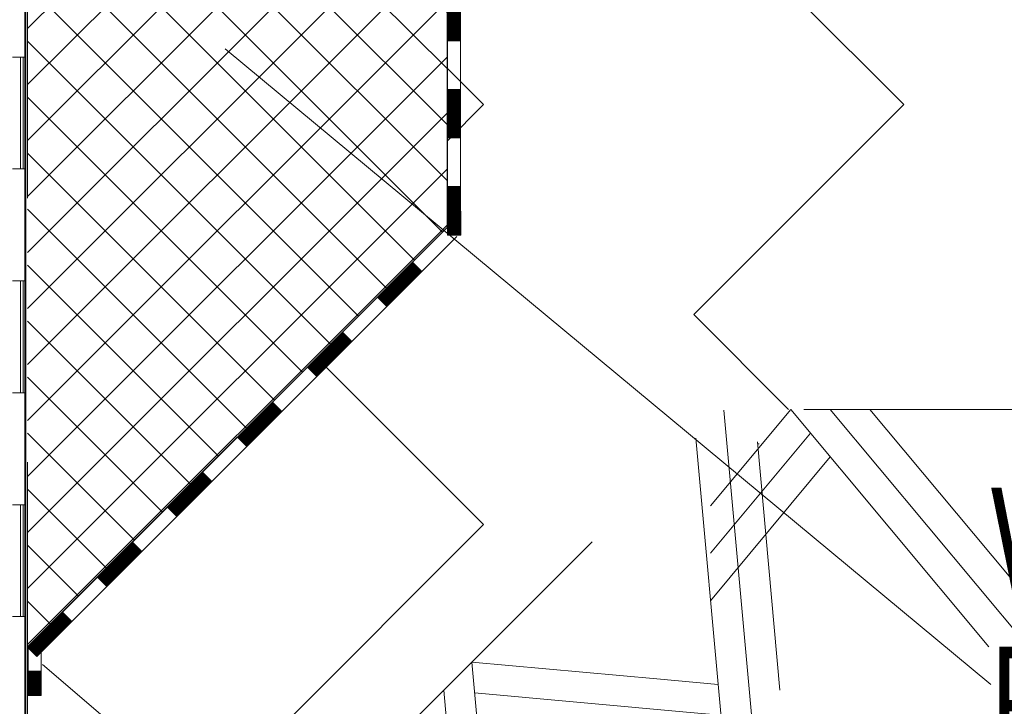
# Model space of a CAD drawing. Header units: metres. Extents: x 1306 to 1412, y -79 to 41.
# Tile 17 of 256: x 1389.316 to 1389.689, y -73.652 to -73.392. Entities that reach past the tile are written whole.
import ezdxf

# ---------------------------------------------------------------- set-up
doc = ezdxf.new("R2010")
doc.units = ezdxf.units.M
doc.header["$PDMODE"] = 65
for name, pattern in [('AUSGEZOGEN', [0]), ('PUNKT2_S9', [0.0015, 0, -0.0015]), ('STRICHLINIE2_S3', [0.055, 0.04, -0.015])]:
    doc.linetypes.add(name, pattern=pattern)
for name, color, linetype, lineweight in [('XR$9$Legende', 4, 'AUSGEZOGEN', 13), ('XR$9$Maßlinie 1_50', 7, 'AUSGEZOGEN', 25), ('XR$9$Muster', 4, 'AUSGEZOGEN', 13), ('XR$9$Möblierung', 4, 'AUSGEZOGEN', 13), ('XR$9$Schraffur', 4, 'AUSGEZOGEN', 13), ('XR$9$Text 1_100', 3, 'AUSGEZOGEN', 18), ('XR$9$Text 1_50', 3, 'AUSGEZOGEN', 18), ('XR$9$Wand', 1, 'AUSGEZOGEN', 50), ('XR$9$Wand Mauerwerk tr', 42, 'AUSGEZOGEN', 18)]:
    doc.layers.add(name, color=color, linetype=linetype, lineweight=lineweight)
doc.styles.add('ARIAL', font='arial.ttf')
doc.dimstyles.new('DIMSTYLE_32', dxfattribs={"dimtxt": 0.04, "dimasz": 0.03, "dimexe": 0, "dimexo": 1e-06, "dimgap": 0.02, "dimtad": 2, "dimdec": 1, "dimlfac": 100, "dimrnd": 0.5, "dimzin": 4, "dimdsep": 46, "dimtxsty": 'ARIAL', "dimblk1": 'ALL_ML_KREIS', "dimblk2": 'ALL_ML_KREIS', "dimsah": 1, "dimcen": 0, "dimse1": 1, "dimse2": 1, "dimclrd": 7, "dimclre": 7, "dimclrt": 7, "dimadec": 0, "dimazin": 0, "dimtfac": 1, "dimtdec": 0, "dimtix": 1, "dimtmove": 2, "dimatfit": 3, "dimfxl": 0, "dimtzin": 0, "dimlwd": 0, "dimlwe": 25, "dimarcsym": 0})

# ---------------------------------------------------------------- blocks, each defined once
blk = doc.blocks.new('MUSTERELEMENT_26')
at = {"layer": 'XR$9$Wand', "color": 52, "linetype": 'AUSGEZOGEN', "lineweight": 13, "transparency": 33554687}
for p, q in [((1389.59305, -73.6565), (1389.58244, -73.53982)), ((1389.58244, -73.6671), (1389.57184, -73.55043)), ((1389.60366, -73.64589), (1389.59511, -73.5519)), ((1389.59517, -73.55255), (1389.59582, -73.55261)), ((1389.49759, -73.75196), (1389.48698, -73.63528)), ((1389.48698, -73.63528), (1389.55699, -73.64165)), ((1389.55699, -73.64165), (1389.58032, -73.64377)), ((1389.48698, -73.76256), (1389.47638, -73.64589)), ((1389.48804, -73.64695), (1389.56972, -73.65437)), ((1389.56972, -73.65437), (1389.58138, -73.65543)), ((1389.47638, -73.77317), (1389.46577, -73.6565)), ((1389.48911, -73.65862), (1389.58244, -73.6671)), ((1389.45092, -73.74771), (1389.47426, -73.74983))]:
    blk.add_line(p, q, dxfattribs=at)
blk.add_lwpolyline([(1389.46365, -73.76044), (1389.46365, -73.76044), (1389.47532, -73.7615)], dxfattribs=at)
blk = doc.blocks.new('MUSTERELEMENT_34')
at = {"layer": 'XR$9$Muster', "color": 4, "linetype": 'AUSGEZOGEN', "lineweight": 13, "transparency": 33554687}
for p, q in [((1389.31805, -73.32127), (1389.31805, -73.40607)), ((1389.31805, -73.40607), (1389.31305, -73.40607)), ((1389.31805, -73.40607), (1389.31305, -73.40607)), ((1389.31605, -73.40607), (1389.31605, -73.44846)), ((1389.31705, -73.40607), (1389.31705, -73.44846)), ((1389.31805, -73.40607), (1389.31805, -73.49086)), ((1389.31805, -73.44846), (1389.31305, -73.44846)), ((1389.31805, -73.49086), (1389.31305, -73.49086)), ((1389.31805, -73.49086), (1389.31305, -73.49086)), ((1389.31605, -73.49086), (1389.31605, -73.53326)), ((1389.31705, -73.49086), (1389.31705, -73.53326)), ((1389.31805, -73.49086), (1389.31805, -73.57565)), ((1389.31805, -73.53326), (1389.31305, -73.53326)), ((1389.31805, -73.57565), (1389.31305, -73.57565)), ((1389.31805, -73.57565), (1389.31305, -73.57565)), ((1389.31605, -73.57565), (1389.31605, -73.61805)), ((1389.31705, -73.57565), (1389.31705, -73.61805)), ((1389.31805, -73.57565), (1389.31805, -73.66044)), ((1389.31805, -73.61805), (1389.31305, -73.61805))]:
    blk.add_line(p, q, dxfattribs=at)
blk = doc.blocks.new('MUSTERELEMENT_35')
at = {"layer": 'XR$9$Wand', "color": 52, "linetype": 'AUSGEZOGEN', "lineweight": 13, "transparency": 33554687}
for p, q in [((1389.60774, -73.53953), (1389.57731, -73.57604)), ((1389.68274, -73.62953), (1389.60774, -73.53953)), ((1389.69774, -73.62953), (1389.62274, -73.53953)), ((1389.71274, -73.62953), (1389.63774, -73.53953)), ((1389.61524, -73.54853), (1389.57731, -73.59404)), ((1389.62274, -73.55753), (1389.57731, -73.61204))]:
    blk.add_line(p, q, dxfattribs=at)
blk = doc.blocks.new('MUSTERELEMENT_36')
at = {"layer": 'XR$9$Möblierung', "color": 4, "linetype": 'AUSGEZOGEN', "lineweight": 13, "transparency": 33554687}
for p, q in [((1389.4645, -73.48377), (1389.45125, -73.49703)), ((1389.4645, -73.48377), (1389.45125, -73.49703)), ((1389.4645, -73.48377), (1389.45125, -73.49703)), ((1389.4645, -73.48377), (1389.45125, -73.49703)), ((1389.4645, -73.48377), (1389.45125, -73.49703)), ((1389.46371, -73.48457), (1389.46724, -73.4881)), ((1389.46397, -73.4843), (1389.46751, -73.48784)), ((1389.46424, -73.48404), (1389.46777, -73.48757)), ((1389.4645, -73.48377), (1389.46804, -73.48731)), ((1389.46804, -73.48731), (1389.45479, -73.50056)), ((1389.46, -73.48828), (1389.46353, -73.49181)), ((1389.46026, -73.48801), (1389.4638, -73.49155)), ((1389.46053, -73.48775), (1389.46406, -73.49128)), ((1389.46079, -73.48748), (1389.46433, -73.49102)), ((1389.46106, -73.48722), (1389.46459, -73.49075)), ((1389.46132, -73.48695), (1389.46486, -73.49049)), ((1389.46159, -73.48669), (1389.46512, -73.49022)), ((1389.46185, -73.48642), (1389.46539, -73.48996)), ((1389.46212, -73.48616), (1389.46565, -73.48969)), ((1389.46238, -73.48589), (1389.46592, -73.48943)), ((1389.46265, -73.48563), (1389.46618, -73.48916)), ((1389.46291, -73.48536), (1389.46645, -73.4889)), ((1389.46318, -73.4851), (1389.46671, -73.48863)), ((1389.46344, -73.48483), (1389.46698, -73.48837)), ((1389.45629, -73.49199), (1389.45982, -73.49552)), ((1389.45655, -73.49172), (1389.46009, -73.49526)), ((1389.45682, -73.49146), (1389.46035, -73.49499)), ((1389.45708, -73.49119), (1389.46062, -73.49473)), ((1389.45735, -73.49093), (1389.46088, -73.49446)), ((1389.45761, -73.49066), (1389.46115, -73.4942)), ((1389.45788, -73.4904), (1389.46141, -73.49393)), ((1389.45814, -73.49013), (1389.46168, -73.49367)), ((1389.45841, -73.48987), (1389.46194, -73.4934)), ((1389.45867, -73.4896), (1389.46221, -73.49314)), ((1389.45894, -73.48934), (1389.46247, -73.49287)), ((1389.4592, -73.48907), (1389.46274, -73.49261)), ((1389.45947, -73.48881), (1389.463, -73.49234)), ((1389.45973, -73.48854), (1389.46327, -73.49208)), ((1389.45258, -73.4957), (1389.45611, -73.49923)), ((1389.45284, -73.49543), (1389.45638, -73.49897)), ((1389.45311, -73.49517), (1389.45664, -73.4987)), ((1389.45337, -73.4949), (1389.45691, -73.49844)), ((1389.45364, -73.49464), (1389.45717, -73.49817)), ((1389.4539, -73.49437), (1389.45744, -73.49791)), ((1389.45417, -73.49411), (1389.4577, -73.49764)), ((1389.45443, -73.49384), (1389.45797, -73.49738)), ((1389.4547, -73.49358), (1389.45823, -73.49711)), ((1389.45496, -73.49331), (1389.4585, -73.49685)), ((1389.45523, -73.49305), (1389.45876, -73.49658)), ((1389.45549, -73.49278), (1389.45903, -73.49632)), ((1389.45576, -73.49252), (1389.45929, -73.49605)), ((1389.45602, -73.49225), (1389.45956, -73.49579)), ((1389.45125, -73.49703), (1389.45479, -73.50056)), ((1389.45152, -73.49676), (1389.45505, -73.5003)), ((1389.45178, -73.4965), (1389.45532, -73.50003)), ((1389.45205, -73.49623), (1389.45558, -73.49977)), ((1389.45231, -73.49596), (1389.45585, -73.4995)), ((1389.45479, -73.50056), (1389.44154, -73.51382)), ((1389.438, -73.51028), (1389.42475, -73.52354)), ((1389.438, -73.51028), (1389.42475, -73.52354)), ((1389.438, -73.51028), (1389.42475, -73.52354)), ((1389.438, -73.51028), (1389.42475, -73.52354)), ((1389.438, -73.51028), (1389.42475, -73.52354)), ((1389.43774, -73.51055), (1389.44127, -73.51408)), ((1389.438, -73.51028), (1389.44154, -73.51382)), ((1389.44154, -73.51382), (1389.42829, -73.52707)), ((1389.43403, -73.51426), (1389.43756, -73.51779)), ((1389.43429, -73.51399), (1389.43783, -73.51753)), ((1389.43456, -73.51373), (1389.43809, -73.51726)), ((1389.43482, -73.51346), (1389.43836, -73.517)), ((1389.43509, -73.5132), (1389.43862, -73.51673)), ((1389.43535, -73.51293), (1389.43889, -73.51647)), ((1389.43562, -73.51267), (1389.43915, -73.5162)), ((1389.43588, -73.5124), (1389.43942, -73.51594)), ((1389.43615, -73.51214), (1389.43968, -73.51567)), ((1389.43641, -73.51187), (1389.43995, -73.51541)), ((1389.43668, -73.51161), (1389.44021, -73.51514)), ((1389.43694, -73.51134), (1389.44048, -73.51488)), ((1389.43721, -73.51108), (1389.44074, -73.51461)), ((1389.43747, -73.51081), (1389.44101, -73.51435)), ((1389.43031, -73.51797), (1389.43385, -73.5215)), ((1389.43058, -73.5177), (1389.43412, -73.52124)), ((1389.43084, -73.51744), (1389.43438, -73.52097)), ((1389.43111, -73.51717), (1389.43465, -73.52071)), ((1389.43137, -73.51691), (1389.43491, -73.52044)), ((1389.43164, -73.51664), (1389.43518, -73.52018)), ((1389.4319, -73.51638), (1389.43544, -73.51991)), ((1389.43217, -73.51611), (1389.43571, -73.51965)), ((1389.43243, -73.51585), (1389.43597, -73.51938)), ((1389.4327, -73.51558), (1389.43624, -73.51912)), ((1389.43297, -73.51532), (1389.4365, -73.51885)), ((1389.43323, -73.51505), (1389.43677, -73.51859)), ((1389.4335, -73.51479), (1389.43703, -73.51832)), ((1389.43376, -73.51452), (1389.4373, -73.51806)), ((1389.4266, -73.52168), (1389.43014, -73.52521)), ((1389.42687, -73.52141), (1389.43041, -73.52495)), ((1389.42713, -73.52115), (1389.43067, -73.52468)), ((1389.4274, -73.52088), (1389.43094, -73.52442)), ((1389.42766, -73.52062), (1389.4312, -73.52415)), ((1389.42793, -73.52035), (1389.43147, -73.52389)), ((1389.42819, -73.52009), (1389.43173, -73.52362)), ((1389.42846, -73.51982), (1389.432, -73.52336)), ((1389.42872, -73.51956), (1389.43226, -73.52309)), ((1389.42899, -73.51929), (1389.43253, -73.52283)), ((1389.42925, -73.51903), (1389.43279, -73.52256)), ((1389.42952, -73.51876), (1389.43306, -73.5223)), ((1389.42978, -73.5185), (1389.43332, -73.52203)), ((1389.43005, -73.51823), (1389.43359, -73.52177)), ((1389.42475, -73.52354), (1389.42829, -73.52707)), ((1389.42501, -73.52327), (1389.42855, -73.5268)), ((1389.42528, -73.523), (1389.42882, -73.52654)), ((1389.42554, -73.52274), (1389.42908, -73.52627)), ((1389.42581, -73.52247), (1389.42935, -73.52601)), ((1389.42607, -73.52221), (1389.42961, -73.52574)), ((1389.42634, -73.52194), (1389.42988, -73.52548)), ((1389.42829, -73.52707), (1389.41503, -73.54033)), ((1389.4115, -73.53679), (1389.39825, -73.55004)), ((1389.4115, -73.53679), (1389.39825, -73.55004)), ((1389.4115, -73.53679), (1389.39825, -73.55004)), ((1389.4115, -73.53679), (1389.39825, -73.55004)), ((1389.4115, -73.53679), (1389.39825, -73.55004)), ((1389.41503, -73.54033), (1389.40178, -73.55358)), ((1389.40779, -73.5405), (1389.41132, -73.54404)), ((1389.40805, -73.54024), (1389.41159, -73.54377)), ((1389.40832, -73.53997), (1389.41185, -73.54351)), ((1389.40858, -73.53971), (1389.41212, -73.54324)), ((1389.40885, -73.53944), (1389.41238, -73.54298)), ((1389.40911, -73.53918), (1389.41265, -73.54271)), ((1389.40938, -73.53891), (1389.41291, -73.54245)), ((1389.40964, -73.53865), (1389.41318, -73.54218)), ((1389.40991, -73.53838), (1389.41344, -73.54192)), ((1389.41017, -73.53812), (1389.41371, -73.54165)), ((1389.41044, -73.53785), (1389.41397, -73.54139)), ((1389.4107, -73.53759), (1389.41424, -73.54112)), ((1389.41097, -73.53732), (1389.4145, -73.54086)), ((1389.41123, -73.53705), (1389.41477, -73.54059)), ((1389.4115, -73.53679), (1389.41503, -73.54033)), ((1389.40408, -73.54421), (1389.40761, -73.54775)), ((1389.40434, -73.54395), (1389.40788, -73.54748)), ((1389.40461, -73.54368), (1389.40814, -73.54722)), ((1389.40487, -73.54342), (1389.40841, -73.54695)), ((1389.40514, -73.54315), (1389.40867, -73.54669)), ((1389.4054, -73.54289), (1389.40894, -73.54642)), ((1389.40567, -73.54262), (1389.4092, -73.54616)), ((1389.40593, -73.54236), (1389.40947, -73.54589)), ((1389.4062, -73.54209), (1389.40973, -73.54563)), ((1389.40646, -73.54183), (1389.41, -73.54536)), ((1389.40673, -73.54156), (1389.41026, -73.5451)), ((1389.40699, -73.5413), (1389.41053, -73.54483)), ((1389.40726, -73.54103), (1389.41079, -73.54457)), ((1389.40752, -73.54077), (1389.41106, -73.5443)), ((1389.40037, -73.54792), (1389.4039, -73.55146)), ((1389.40063, -73.54766), (1389.40417, -73.55119)), ((1389.4009, -73.54739), (1389.40443, -73.55093)), ((1389.40116, -73.54713), (1389.4047, -73.55066)), ((1389.40143, -73.54686), (1389.40496, -73.5504)), ((1389.40169, -73.5466), (1389.40523, -73.55013)), ((1389.40196, -73.54633), (1389.40549, -73.54987)), ((1389.40222, -73.54607), (1389.40576, -73.5496)), ((1389.40249, -73.5458), (1389.40602, -73.54934)), ((1389.40275, -73.54554), (1389.40629, -73.54907)), ((1389.40302, -73.54527), (1389.40655, -73.54881)), ((1389.40328, -73.54501), (1389.40682, -73.54854)), ((1389.40355, -73.54474), (1389.40708, -73.54828)), ((1389.40381, -73.54448), (1389.40735, -73.54801)), ((1389.39825, -73.55004), (1389.40178, -73.55358)), ((1389.39851, -73.54978), (1389.40205, -73.55331)), ((1389.39878, -73.54951), (1389.40231, -73.55305)), ((1389.39904, -73.54925), (1389.40258, -73.55278)), ((1389.39931, -73.54898), (1389.40284, -73.55252)), ((1389.39957, -73.54872), (1389.40311, -73.55225)), ((1389.39984, -73.54845), (1389.40337, -73.55199)), ((1389.4001, -73.54819), (1389.40364, -73.55172)), ((1389.40178, -73.55358), (1389.38853, -73.56683)), ((1389.38499, -73.5633), (1389.37174, -73.57655)), ((1389.38499, -73.5633), (1389.37174, -73.57655)), ((1389.38499, -73.5633), (1389.37174, -73.57655)), ((1389.38499, -73.5633), (1389.37174, -73.57655)), ((1389.38499, -73.5633), (1389.37174, -73.57655)), ((1389.38181, -73.56648), (1389.38535, -73.57002)), ((1389.38208, -73.56622), (1389.38562, -73.56975)), ((1389.38234, -73.56595), (1389.38588, -73.56949)), ((1389.38261, -73.56569), (1389.38615, -73.56922)), ((1389.38287, -73.56542), (1389.38641, -73.56896)), ((1389.38314, -73.56516), (1389.38668, -73.56869)), ((1389.3834, -73.56489), (1389.38694, -73.56843)), ((1389.38367, -73.56463), (1389.38721, -73.56816)), ((1389.38393, -73.56436), (1389.38747, -73.5679)), ((1389.3842, -73.56409), (1389.38774, -73.56763)), ((1389.38446, -73.56383), (1389.388, -73.56736)), ((1389.38473, -73.56356), (1389.38827, -73.5671)), ((1389.38499, -73.5633), (1389.38853, -73.56683)), ((1389.38853, -73.56683), (1389.37528, -73.58009)), ((1389.3781, -73.57019), (1389.38164, -73.57373)), ((1389.37837, -73.56993), (1389.38191, -73.57346)), ((1389.37863, -73.56966), (1389.38217, -73.5732)), ((1389.3789, -73.5694), (1389.38244, -73.57293)), ((1389.37916, -73.56913), (1389.3827, -73.57267)), ((1389.37943, -73.56887), (1389.38297, -73.5724)), ((1389.37969, -73.5686), (1389.38323, -73.57214)), ((1389.37996, -73.56834), (1389.3835, -73.57187)), ((1389.38022, -73.56807), (1389.38376, -73.57161)), ((1389.38049, -73.56781), (1389.38403, -73.57134)), ((1389.38075, -73.56754), (1389.38429, -73.57108)), ((1389.38102, -73.56728), (1389.38456, -73.57081)), ((1389.38128, -73.56701), (1389.38482, -73.57055)), ((1389.38155, -73.56675), (1389.38509, -73.57028)), ((1389.37439, -73.5739), (1389.37793, -73.57744)), ((1389.37466, -73.57364), (1389.37819, -73.57717)), ((1389.37492, -73.57337), (1389.37846, -73.57691)), ((1389.37519, -73.57311), (1389.37872, -73.57664)), ((1389.37545, -73.57284), (1389.37899, -73.57638)), ((1389.37572, -73.57258), (1389.37925, -73.57611)), ((1389.37598, -73.57231), (1389.37952, -73.57585)), ((1389.37625, -73.57205), (1389.37978, -73.57558)), ((1389.37651, -73.57178), (1389.38005, -73.57532)), ((1389.37678, -73.57152), (1389.38032, -73.57505)), ((1389.37704, -73.57125), (1389.38058, -73.57479)), ((1389.37731, -73.57099), (1389.38085, -73.57452)), ((1389.37757, -73.57072), (1389.38111, -73.57426)), ((1389.37784, -73.57046), (1389.38138, -73.57399)), ((1389.37174, -73.57655), (1389.37528, -73.58009)), ((1389.37201, -73.57629), (1389.37554, -73.57982)), ((1389.37227, -73.57602), (1389.37581, -73.57956)), ((1389.37254, -73.57576), (1389.37607, -73.57929)), ((1389.3728, -73.57549), (1389.37634, -73.57903)), ((1389.37307, -73.57523), (1389.3766, -73.57876)), ((1389.37333, -73.57496), (1389.37687, -73.5785)), ((1389.3736, -73.5747), (1389.37713, -73.57823)), ((1389.37386, -73.57443), (1389.3774, -73.57797)), ((1389.37413, -73.57417), (1389.37766, -73.5777)), ((1389.37528, -73.58009), (1389.36203, -73.59334)), ((1389.35849, -73.58981), (1389.34524, -73.60306)), ((1389.35849, -73.58981), (1389.34524, -73.60306)), ((1389.35849, -73.58981), (1389.34524, -73.60306)), ((1389.35849, -73.58981), (1389.34524, -73.60306)), ((1389.35849, -73.58981), (1389.34524, -73.60306)), ((1389.35584, -73.59246), (1389.35938, -73.596)), ((1389.35611, -73.5922), (1389.35964, -73.59573)), ((1389.35637, -73.59193), (1389.35991, -73.59547)), ((1389.35664, -73.59167), (1389.36017, -73.5952)), ((1389.3569, -73.5914), (1389.36044, -73.59494)), ((1389.35717, -73.59113), (1389.3607, -73.59467)), ((1389.35743, -73.59087), (1389.36097, -73.5944)), ((1389.3577, -73.5906), (1389.36123, -73.59414)), ((1389.35796, -73.59034), (1389.3615, -73.59387)), ((1389.35823, -73.59007), (1389.36176, -73.59361)), ((1389.35849, -73.58981), (1389.36203, -73.59334)), ((1389.36203, -73.59334), (1389.34878, -73.6066)), ((1389.35187, -73.59644), (1389.3554, -73.59997)), ((1389.35213, -73.59617), (1389.35567, -73.59971)), ((1389.3524, -73.59591), (1389.35593, -73.59944)), ((1389.35266, -73.59564), (1389.3562, -73.59918)), ((1389.35293, -73.59538), (1389.35646, -73.59891)), ((1389.35319, -73.59511), (1389.35673, -73.59865)), ((1389.35346, -73.59485), (1389.35699, -73.59838)), ((1389.35372, -73.59458), (1389.35726, -73.59812)), ((1389.35399, -73.59432), (1389.35752, -73.59785)), ((1389.35425, -73.59405), (1389.35779, -73.59759)), ((1389.35452, -73.59379), (1389.35805, -73.59732)), ((1389.35478, -73.59352), (1389.35832, -73.59706)), ((1389.35505, -73.59326), (1389.35858, -73.59679)), ((1389.35531, -73.59299), (1389.35885, -73.59653)), ((1389.35558, -73.59273), (1389.35911, -73.59626)), ((1389.34816, -73.60015), (1389.35169, -73.60368)), ((1389.34842, -73.59988), (1389.35196, -73.60342)), ((1389.34869, -73.59962), (1389.35222, -73.60315)), ((1389.34895, -73.59935), (1389.35249, -73.60289)), ((1389.34922, -73.59909), (1389.35275, -73.60262)), ((1389.34948, -73.59882), (1389.35302, -73.60236)), ((1389.34975, -73.59856), (1389.35328, -73.60209)), ((1389.35001, -73.59829), (1389.35355, -73.60183)), ((1389.35028, -73.59803), (1389.35381, -73.60156)), ((1389.35054, -73.59776), (1389.35408, -73.6013)), ((1389.35081, -73.5975), (1389.35434, -73.60103)), ((1389.35107, -73.59723), (1389.35461, -73.60077)), ((1389.35134, -73.59697), (1389.35487, -73.6005)), ((1389.3516, -73.5967), (1389.35514, -73.60024)), ((1389.34524, -73.60306), (1389.34878, -73.6066)), ((1389.34551, -73.6028), (1389.34904, -73.60633)), ((1389.34577, -73.60253), (1389.34931, -73.60607)), ((1389.34604, -73.60227), (1389.34957, -73.6058)), ((1389.3463, -73.602), (1389.34984, -73.60554)), ((1389.34657, -73.60174), (1389.3501, -73.60527)), ((1389.34683, -73.60147), (1389.35037, -73.60501)), ((1389.3471, -73.60121), (1389.35063, -73.60474)), ((1389.34736, -73.60094), (1389.3509, -73.60448)), ((1389.34763, -73.60068), (1389.35116, -73.60421)), ((1389.34789, -73.60041), (1389.35143, -73.60395)), ((1389.34878, -73.6066), (1389.33553, -73.61985)), ((1389.33199, -73.61632), (1389.31874, -73.62957)), ((1389.33199, -73.61632), (1389.31874, -73.62957)), ((1389.33199, -73.61632), (1389.31874, -73.62957)), ((1389.33199, -73.61632), (1389.31874, -73.62957)), ((1389.33199, -73.61632), (1389.31874, -73.62957)), ((1389.3296, -73.61871), (1389.33314, -73.62224)), ((1389.32987, -73.61844), (1389.33341, -73.62198)), ((1389.33013, -73.61817), (1389.33367, -73.62171)), ((1389.3304, -73.61791), (1389.33394, -73.62144)), ((1389.33066, -73.61764), (1389.3342, -73.62118)), ((1389.33093, -73.61738), (1389.33447, -73.62091)), ((1389.33119, -73.61711), (1389.33473, -73.62065)), ((1389.33146, -73.61685), (1389.335, -73.62038)), ((1389.33172, -73.61658), (1389.33526, -73.62012)), ((1389.33199, -73.61632), (1389.33553, -73.61985)), ((1389.33553, -73.61985), (1389.32227, -73.63311)), ((1389.32589, -73.62242), (1389.32943, -73.62595)), ((1389.32616, -73.62215), (1389.32969, -73.62569)), ((1389.32642, -73.62189), (1389.32996, -73.62542)), ((1389.32669, -73.62162), (1389.33022, -73.62516)), ((1389.32695, -73.62136), (1389.33049, -73.62489)), ((1389.32722, -73.62109), (1389.33075, -73.62463)), ((1389.32748, -73.62083), (1389.33102, -73.62436)), ((1389.32775, -73.62056), (1389.33128, -73.6241)), ((1389.32801, -73.6203), (1389.33155, -73.62383)), ((1389.32828, -73.62003), (1389.33181, -73.62357)), ((1389.32854, -73.61977), (1389.33208, -73.6233)), ((1389.32881, -73.6195), (1389.33234, -73.62304)), ((1389.32907, -73.61924), (1389.33261, -73.62277)), ((1389.32934, -73.61897), (1389.33287, -73.62251)), ((1389.32218, -73.62613), (1389.32572, -73.62966)), ((1389.32245, -73.62586), (1389.32598, -73.6294)), ((1389.32271, -73.6256), (1389.32625, -73.62913)), ((1389.32298, -73.62533), (1389.32651, -73.62887)), ((1389.32324, -73.62507), (1389.32678, -73.6286)), ((1389.32351, -73.6248), (1389.32704, -73.62834)), ((1389.32377, -73.62454), (1389.32731, -73.62807)), ((1389.32404, -73.62427), (1389.32757, -73.62781)), ((1389.3243, -73.62401), (1389.32784, -73.62754)), ((1389.32457, -73.62374), (1389.3281, -73.62728)), ((1389.32483, -73.62348), (1389.32837, -73.62701)), ((1389.3251, -73.62321), (1389.32863, -73.62675)), ((1389.32536, -73.62295), (1389.3289, -73.62648)), ((1389.32563, -73.62268), (1389.32916, -73.62622)), ((1389.31874, -73.62957), (1389.31874, -73.62957)), ((1389.31874, -73.62957), (1389.31874, -73.62957)), ((1389.31874, -73.62957), (1389.32227, -73.63311)), ((1389.319, -73.62931), (1389.32254, -73.63284)), ((1389.31927, -73.62904), (1389.3228, -73.63258)), ((1389.31953, -73.62878), (1389.32307, -73.63231)), ((1389.3198, -73.62851), (1389.32333, -73.63205)), ((1389.32006, -73.62825), (1389.3236, -73.63178)), ((1389.32033, -73.62798), (1389.32386, -73.63152)), ((1389.32059, -73.62772), (1389.32413, -73.63125)), ((1389.32086, -73.62745), (1389.32439, -73.63099)), ((1389.32112, -73.62719), (1389.32466, -73.63072)), ((1389.32139, -73.62692), (1389.32492, -73.63046)), ((1389.32165, -73.62666), (1389.32519, -73.63019)), ((1389.32192, -73.62639), (1389.32545, -73.62993)), ((1389.32227, -73.63311), (1389.32227, -73.63311))]:
    blk.add_line(p, q, dxfattribs=at)
for points in [[(1389.47775, -73.47052), (1389.47775, -73.47052), (1389.4645, -73.48377), (1389.45125, -73.49703)], [(1389.47775, -73.47052), (1389.47775, -73.47052), (1389.4645, -73.48377), (1389.45125, -73.49703)], [(1389.48129, -73.47405), (1389.48129, -73.47405), (1389.46804, -73.48731)], [(1389.45125, -73.49703), (1389.438, -73.51028), (1389.42475, -73.52354)], [(1389.45125, -73.49703), (1389.438, -73.51028), (1389.42475, -73.52354)], [(1389.42475, -73.52354), (1389.4115, -73.53679), (1389.39825, -73.55004)], [(1389.42475, -73.52354), (1389.4115, -73.53679), (1389.39825, -73.55004)], [(1389.39825, -73.55004), (1389.38499, -73.5633), (1389.37174, -73.57655)], [(1389.39825, -73.55004), (1389.38499, -73.5633), (1389.37174, -73.57655)], [(1389.37174, -73.57655), (1389.35849, -73.58981), (1389.34524, -73.60306)], [(1389.37174, -73.57655), (1389.35849, -73.58981), (1389.34524, -73.60306)], [(1389.34524, -73.60306), (1389.33199, -73.61632), (1389.31874, -73.62957)], [(1389.34524, -73.60306), (1389.33199, -73.61632), (1389.31874, -73.62957)]]:
    blk.add_lwpolyline(points, dxfattribs=at)
blk = doc.blocks.new('MUSTERELEMENT_38')
at = {"layer": 'XR$9$Möblierung', "color": 4, "linetype": 'AUSGEZOGEN', "lineweight": 13, "transparency": 33554687}
for p, q in [((1389.48274, -73.28953), (1389.48274, -73.30793)), ((1389.47774, -73.30793), (1389.48274, -73.30793)), ((1389.47774, -73.30793), (1389.47774, -73.32633)), ((1389.47774, -73.30793), (1389.47774, -73.32633)), ((1389.47774, -73.30793), (1389.47774, -73.32633)), ((1389.47774, -73.30793), (1389.47774, -73.32633)), ((1389.47774, -73.30793), (1389.47774, -73.32633)), ((1389.47774, -73.3083), (1389.48274, -73.30829)), ((1389.47774, -73.30866), (1389.48274, -73.30866)), ((1389.47774, -73.30903), (1389.48274, -73.30903)), ((1389.48274, -73.30793), (1389.48274, -73.32633)), ((1389.47774, -73.3094), (1389.48274, -73.3094)), ((1389.47774, -73.30977), (1389.48274, -73.30977)), ((1389.47774, -73.31014), (1389.48274, -73.31013)), ((1389.47774, -73.3105), (1389.48274, -73.3105)), ((1389.47774, -73.31087), (1389.48274, -73.31087)), ((1389.47774, -73.31124), (1389.48274, -73.31124)), ((1389.47774, -73.31161), (1389.48274, -73.31161)), ((1389.47774, -73.31198), (1389.48274, -73.31197)), ((1389.47774, -73.31234), (1389.48274, -73.31234)), ((1389.47774, -73.31271), (1389.48274, -73.31271)), ((1389.47774, -73.31308), (1389.48274, -73.31308)), ((1389.47774, -73.31345), (1389.48274, -73.31345)), ((1389.47774, -73.31381), (1389.48274, -73.31381)), ((1389.47774, -73.31418), (1389.48274, -73.31418)), ((1389.47774, -73.31455), (1389.48274, -73.31455)), ((1389.47774, -73.31492), (1389.48274, -73.31492)), ((1389.47774, -73.31529), (1389.48274, -73.31529)), ((1389.47774, -73.31565), (1389.48274, -73.31565)), ((1389.47774, -73.31602), (1389.48274, -73.31602)), ((1389.47774, -73.31639), (1389.48274, -73.31639)), ((1389.47774, -73.31676), (1389.48274, -73.31676)), ((1389.47774, -73.31713), (1389.48274, -73.31713)), ((1389.47774, -73.31749), (1389.48274, -73.31749)), ((1389.47774, -73.31786), (1389.48274, -73.31786)), ((1389.47774, -73.31823), (1389.48274, -73.31823)), ((1389.47774, -73.3186), (1389.48274, -73.3186)), ((1389.47774, -73.31897), (1389.48274, -73.31897)), ((1389.47774, -73.31933), (1389.48274, -73.31933)), ((1389.47774, -73.3197), (1389.48274, -73.3197)), ((1389.47774, -73.32007), (1389.48274, -73.32007)), ((1389.47774, -73.32044), (1389.48274, -73.32044)), ((1389.47774, -73.32081), (1389.48274, -73.32081)), ((1389.47774, -73.32117), (1389.48274, -73.32117)), ((1389.47774, -73.32154), (1389.48274, -73.32154)), ((1389.47774, -73.32191), (1389.48274, -73.32191)), ((1389.47774, -73.32228), (1389.48274, -73.32228)), ((1389.47774, -73.32265), (1389.48274, -73.32265)), ((1389.47774, -73.32301), (1389.48274, -73.32301)), ((1389.47774, -73.32338), (1389.48274, -73.32338)), ((1389.47774, -73.32375), (1389.48274, -73.32375)), ((1389.47774, -73.32412), (1389.48274, -73.32412)), ((1389.47774, -73.32449), (1389.48274, -73.32449)), ((1389.47774, -73.32485), (1389.48274, -73.32485)), ((1389.47774, -73.32522), (1389.48274, -73.32522)), ((1389.47774, -73.32559), (1389.48274, -73.32559)), ((1389.47774, -73.32596), (1389.48274, -73.32596)), ((1389.47774, -73.32633), (1389.48274, -73.32633)), ((1389.48274, -73.32633), (1389.48274, -73.34472)), ((1389.47774, -73.34472), (1389.48274, -73.34472)), ((1389.47774, -73.34472), (1389.47774, -73.36312)), ((1389.47774, -73.34472), (1389.47774, -73.36312)), ((1389.47774, -73.34472), (1389.47774, -73.36312)), ((1389.47774, -73.34472), (1389.47774, -73.36312)), ((1389.47774, -73.34472), (1389.47774, -73.36312)), ((1389.47774, -73.34509), (1389.48274, -73.34509)), ((1389.47774, -73.34546), (1389.48274, -73.34546)), ((1389.47774, -73.34583), (1389.48274, -73.34583)), ((1389.47774, -73.3462), (1389.48274, -73.3462)), ((1389.47774, -73.34656), (1389.48274, -73.34656)), ((1389.48274, -73.34472), (1389.48274, -73.36312)), ((1389.47774, -73.34693), (1389.48274, -73.34693)), ((1389.47774, -73.3473), (1389.48274, -73.3473)), ((1389.47774, -73.34767), (1389.48274, -73.34767)), ((1389.47774, -73.34804), (1389.48274, -73.34804)), ((1389.47774, -73.3484), (1389.48274, -73.3484)), ((1389.47774, -73.34877), (1389.48274, -73.34877)), ((1389.47774, -73.34914), (1389.48274, -73.34914)), ((1389.47774, -73.34951), (1389.48274, -73.34951)), ((1389.47774, -73.34988), (1389.48274, -73.34988)), ((1389.47774, -73.35024), (1389.48274, -73.35024)), ((1389.47774, -73.35061), (1389.48274, -73.35061)), ((1389.47774, -73.35098), (1389.48274, -73.35098)), ((1389.47774, -73.35135), (1389.48274, -73.35135)), ((1389.47774, -73.35172), (1389.48274, -73.35172)), ((1389.47774, -73.35208), (1389.48274, -73.35208)), ((1389.47774, -73.35245), (1389.48274, -73.35245)), ((1389.47774, -73.35282), (1389.48274, -73.35282)), ((1389.47774, -73.35319), (1389.48274, -73.35319)), ((1389.47774, -73.35356), (1389.48274, -73.35356)), ((1389.47774, -73.35392), (1389.48274, -73.35392)), ((1389.47774, -73.35429), (1389.48274, -73.35429)), ((1389.47774, -73.35466), (1389.48274, -73.35466)), ((1389.47774, -73.35503), (1389.48274, -73.35503)), ((1389.47774, -73.3554), (1389.48274, -73.3554)), ((1389.47774, -73.35576), (1389.48274, -73.35576)), ((1389.47774, -73.35613), (1389.48274, -73.35613)), ((1389.47774, -73.3565), (1389.48274, -73.3565)), ((1389.47774, -73.35687), (1389.48274, -73.35687)), ((1389.47774, -73.35724), (1389.48274, -73.35724)), ((1389.47774, -73.3576), (1389.48274, -73.3576)), ((1389.47774, -73.35797), (1389.48274, -73.35797)), ((1389.47774, -73.35834), (1389.48274, -73.35834)), ((1389.47774, -73.35871), (1389.48274, -73.35871)), ((1389.47774, -73.35908), (1389.48274, -73.35908)), ((1389.47774, -73.35944), (1389.48274, -73.35944)), ((1389.47774, -73.35981), (1389.48274, -73.35981)), ((1389.47774, -73.36018), (1389.48274, -73.36018)), ((1389.47774, -73.36055), (1389.48274, -73.36055)), ((1389.47774, -73.36092), (1389.48274, -73.36092)), ((1389.47774, -73.36128), (1389.48274, -73.36128)), ((1389.47774, -73.36165), (1389.48274, -73.36165)), ((1389.47774, -73.36202), (1389.48274, -73.36202)), ((1389.47774, -73.36239), (1389.48274, -73.36239)), ((1389.47774, -73.36276), (1389.48274, -73.36275)), ((1389.47774, -73.36312), (1389.48274, -73.36312)), ((1389.48274, -73.36312), (1389.48275, -73.38152)), ((1389.47775, -73.38152), (1389.48275, -73.38152)), ((1389.47775, -73.38152), (1389.47775, -73.39992)), ((1389.47775, -73.38152), (1389.47775, -73.39992)), ((1389.47775, -73.38152), (1389.47775, -73.39992)), ((1389.47775, -73.38152), (1389.47775, -73.39992)), ((1389.47775, -73.38152), (1389.47775, -73.39992)), ((1389.47775, -73.38189), (1389.48275, -73.38189)), ((1389.47775, -73.38226), (1389.48275, -73.38226)), ((1389.47775, -73.38263), (1389.48275, -73.38263)), ((1389.47775, -73.38299), (1389.48275, -73.38299)), ((1389.47775, -73.38336), (1389.48275, -73.38336)), ((1389.47775, -73.38373), (1389.48275, -73.38373)), ((1389.48275, -73.38152), (1389.48275, -73.39992)), ((1389.47775, -73.3841), (1389.48275, -73.3841)), ((1389.47775, -73.38447), (1389.48275, -73.38447)), ((1389.47775, -73.38483), (1389.48275, -73.38483)), ((1389.47775, -73.3852), (1389.48275, -73.3852)), ((1389.47775, -73.38557), (1389.48275, -73.38557)), ((1389.47775, -73.38594), (1389.48275, -73.38594)), ((1389.47775, -73.38631), (1389.48275, -73.38631)), ((1389.47775, -73.38667), (1389.48275, -73.38667)), ((1389.47775, -73.38704), (1389.48275, -73.38704)), ((1389.47775, -73.38741), (1389.48275, -73.38741)), ((1389.47775, -73.38778), (1389.48275, -73.38778)), ((1389.47775, -73.38815), (1389.48275, -73.38815)), ((1389.47775, -73.38851), (1389.48275, -73.38851)), ((1389.47775, -73.38888), (1389.48275, -73.38888)), ((1389.47775, -73.38925), (1389.48275, -73.38925)), ((1389.47775, -73.38962), (1389.48275, -73.38962)), ((1389.47775, -73.38999), (1389.48275, -73.38998)), ((1389.47775, -73.39035), (1389.48275, -73.39035)), ((1389.47775, -73.39072), (1389.48275, -73.39072)), ((1389.47775, -73.39109), (1389.48275, -73.39109)), ((1389.47775, -73.39146), (1389.48275, -73.39146)), ((1389.47775, -73.39183), (1389.48275, -73.39182)), ((1389.47775, -73.39219), (1389.48275, -73.39219)), ((1389.47775, -73.39256), (1389.48275, -73.39256)), ((1389.47775, -73.39293), (1389.48275, -73.39293)), ((1389.47775, -73.3933), (1389.48275, -73.3933)), ((1389.47775, -73.39367), (1389.48275, -73.39366)), ((1389.47775, -73.39403), (1389.48275, -73.39403)), ((1389.47775, -73.3944), (1389.48275, -73.3944)), ((1389.47775, -73.39477), (1389.48275, -73.39477)), ((1389.47775, -73.39514), (1389.48275, -73.39514)), ((1389.47775, -73.39551), (1389.48275, -73.3955)), ((1389.47775, -73.39587), (1389.48275, -73.39587)), ((1389.47775, -73.39624), (1389.48275, -73.39624)), ((1389.47775, -73.39661), (1389.48275, -73.39661)), ((1389.47775, -73.39698), (1389.48275, -73.39698)), ((1389.47775, -73.39734), (1389.48275, -73.39734)), ((1389.47775, -73.39771), (1389.48275, -73.39771)), ((1389.47775, -73.39808), (1389.48275, -73.39808)), ((1389.47775, -73.39845), (1389.48275, -73.39845)), ((1389.47775, -73.39882), (1389.48275, -73.39882)), ((1389.47775, -73.39918), (1389.48275, -73.39918)), ((1389.47775, -73.39955), (1389.48275, -73.39955)), ((1389.47775, -73.39992), (1389.48275, -73.39992)), ((1389.48275, -73.39992), (1389.48275, -73.41832)), ((1389.47775, -73.41832), (1389.48275, -73.41832)), ((1389.47775, -73.41832), (1389.47775, -73.43672)), ((1389.47775, -73.41832), (1389.47775, -73.43672)), ((1389.47775, -73.41832), (1389.47775, -73.43672)), ((1389.47775, -73.41832), (1389.47775, -73.43672)), ((1389.47775, -73.41832), (1389.47775, -73.43672)), ((1389.47775, -73.41869), (1389.48275, -73.41869)), ((1389.47775, -73.41906), (1389.48275, -73.41905)), ((1389.47775, -73.41942), (1389.48275, -73.41942)), ((1389.47775, -73.41979), (1389.48275, -73.41979)), ((1389.47775, -73.42016), (1389.48275, -73.42016)), ((1389.47775, -73.42053), (1389.48275, -73.42053)), ((1389.47775, -73.4209), (1389.48275, -73.42089)), ((1389.48275, -73.41832), (1389.48275, -73.43672)), ((1389.47775, -73.42126), (1389.48275, -73.42126)), ((1389.47775, -73.42163), (1389.48275, -73.42163)), ((1389.47775, -73.422), (1389.48275, -73.422)), ((1389.47775, -73.42237), (1389.48275, -73.42237)), ((1389.47775, -73.42274), (1389.48275, -73.42273)), ((1389.47775, -73.4231), (1389.48275, -73.4231)), ((1389.47775, -73.42347), (1389.48275, -73.42347)), ((1389.47775, -73.42384), (1389.48275, -73.42384)), ((1389.47775, -73.42421), (1389.48275, -73.42421)), ((1389.47775, -73.42458), (1389.48275, -73.42457)), ((1389.47775, -73.42494), (1389.48275, -73.42494)), ((1389.47775, -73.42531), (1389.48275, -73.42531)), ((1389.47775, -73.42568), (1389.48275, -73.42568)), ((1389.47775, -73.42605), (1389.48275, -73.42605)), ((1389.47775, -73.42641), (1389.48275, -73.42641)), ((1389.47775, -73.42678), (1389.48275, -73.42678)), ((1389.47775, -73.42715), (1389.48275, -73.42715)), ((1389.47775, -73.42752), (1389.48275, -73.42752)), ((1389.47775, -73.42789), (1389.48275, -73.42789)), ((1389.47775, -73.42825), (1389.48275, -73.42825)), ((1389.47775, -73.42862), (1389.48275, -73.42862)), ((1389.47775, -73.42899), (1389.48275, -73.42899)), ((1389.47775, -73.42936), (1389.48275, -73.42936)), ((1389.47775, -73.42973), (1389.48275, -73.42973)), ((1389.47775, -73.43009), (1389.48275, -73.43009)), ((1389.47775, -73.43046), (1389.48275, -73.43046)), ((1389.47775, -73.43083), (1389.48275, -73.43083)), ((1389.47775, -73.4312), (1389.48275, -73.4312)), ((1389.47775, -73.43157), (1389.48275, -73.43157)), ((1389.47775, -73.43193), (1389.48275, -73.43193)), ((1389.47775, -73.4323), (1389.48275, -73.4323)), ((1389.47775, -73.43267), (1389.48275, -73.43267)), ((1389.47775, -73.43304), (1389.48275, -73.43304)), ((1389.47775, -73.43341), (1389.48275, -73.43341)), ((1389.47775, -73.43377), (1389.48275, -73.43377)), ((1389.47775, -73.43414), (1389.48275, -73.43414)), ((1389.47775, -73.43451), (1389.48275, -73.43451)), ((1389.47775, -73.43488), (1389.48275, -73.43488)), ((1389.47775, -73.43525), (1389.48275, -73.43525)), ((1389.47775, -73.43561), (1389.48275, -73.43561)), ((1389.47775, -73.43598), (1389.48275, -73.43598)), ((1389.47775, -73.43635), (1389.48275, -73.43635)), ((1389.47775, -73.43672), (1389.48275, -73.43672)), ((1389.48275, -73.43672), (1389.48275, -73.45512)), ((1389.47775, -73.45512), (1389.48275, -73.45512)), ((1389.47775, -73.45548), (1389.48275, -73.45548)), ((1389.47775, -73.45585), (1389.48275, -73.45585)), ((1389.47775, -73.45622), (1389.48275, -73.45622)), ((1389.47775, -73.45659), (1389.48275, -73.45659)), ((1389.47775, -73.45696), (1389.48275, -73.45696)), ((1389.47775, -73.45732), (1389.48275, -73.45732)), ((1389.47775, -73.45769), (1389.48275, -73.45769)), ((1389.47775, -73.45806), (1389.48275, -73.45806)), ((1389.47775, -73.45843), (1389.48275, -73.45843)), ((1389.47775, -73.4588), (1389.48275, -73.4588)), ((1389.47775, -73.45916), (1389.48275, -73.45916)), ((1389.47775, -73.45953), (1389.48275, -73.45953)), ((1389.47775, -73.4599), (1389.48275, -73.4599)), ((1389.47775, -73.46027), (1389.48275, -73.46027)), ((1389.47775, -73.46064), (1389.48275, -73.46064)), ((1389.47775, -73.461), (1389.48275, -73.461)), ((1389.47775, -73.46137), (1389.48275, -73.46137)), ((1389.47775, -73.46174), (1389.48275, -73.46174)), ((1389.47775, -73.46211), (1389.48275, -73.46211)), ((1389.47775, -73.46248), (1389.48275, -73.46248)), ((1389.47775, -73.46284), (1389.48275, -73.46284)), ((1389.47775, -73.46321), (1389.48275, -73.46321)), ((1389.47775, -73.46358), (1389.48275, -73.46358)), ((1389.47775, -73.46395), (1389.48275, -73.46395)), ((1389.47775, -73.46432), (1389.48275, -73.46432)), ((1389.47775, -73.46468), (1389.48275, -73.46468)), ((1389.47775, -73.46505), (1389.48275, -73.46505)), ((1389.47775, -73.46542), (1389.48275, -73.46542)), ((1389.47775, -73.46579), (1389.48275, -73.46579)), ((1389.47775, -73.46616), (1389.48275, -73.46616)), ((1389.47775, -73.46652), (1389.48275, -73.46652)), ((1389.47775, -73.46689), (1389.48275, -73.46689)), ((1389.47775, -73.46726), (1389.48275, -73.46726)), ((1389.47775, -73.46763), (1389.48275, -73.46763)), ((1389.47775, -73.468), (1389.48275, -73.468)), ((1389.47775, -73.46836), (1389.48275, -73.46836)), ((1389.47775, -73.46873), (1389.48275, -73.46873)), ((1389.47775, -73.4691), (1389.48275, -73.4691)), ((1389.47775, -73.46947), (1389.48275, -73.46947)), ((1389.47775, -73.46984), (1389.48275, -73.46984)), ((1389.47775, -73.4702), (1389.48275, -73.4702)), ((1389.47775, -73.47057), (1389.48275, -73.47057)), ((1389.47775, -73.47094), (1389.48275, -73.47094)), ((1389.47775, -73.47131), (1389.48275, -73.47131)), ((1389.47776, -73.47168), (1389.48276, -73.47168)), ((1389.47776, -73.47204), (1389.48276, -73.47204)), ((1389.47776, -73.47241), (1389.48276, -73.47241)), ((1389.47776, -73.47278), (1389.48276, -73.47278)), ((1389.47776, -73.47315), (1389.48276, -73.47315)), ((1389.47776, -73.47352), (1389.48276, -73.47352))]:
    blk.add_line(p, q, dxfattribs=at)
for points in [[(1389.47774, -73.28953), (1389.47774, -73.30793), (1389.47774, -73.32633)], [(1389.47774, -73.28953), (1389.47774, -73.30793), (1389.47774, -73.32633)], [(1389.47774, -73.32633), (1389.47774, -73.34472), (1389.47774, -73.36312)], [(1389.47774, -73.32633), (1389.47774, -73.34472), (1389.47774, -73.36312)], [(1389.47774, -73.36312), (1389.47775, -73.38152), (1389.47775, -73.39992)], [(1389.47774, -73.36312), (1389.47775, -73.38152), (1389.47775, -73.39992)], [(1389.47775, -73.39992), (1389.47775, -73.41832), (1389.47775, -73.43672)], [(1389.47775, -73.39992), (1389.47775, -73.41832), (1389.47775, -73.43672)], [(1389.47775, -73.43672), (1389.47775, -73.45512), (1389.47776, -73.47352), (1389.47776, -73.47352)], [(1389.47775, -73.43672), (1389.47775, -73.45512), (1389.47776, -73.47352), (1389.47776, -73.47352)], [(1389.47775, -73.45512), (1389.47776, -73.47352), (1389.47776, -73.47352)], [(1389.47775, -73.45512), (1389.47776, -73.47352), (1389.47776, -73.47352)], [(1389.47775, -73.45512), (1389.47776, -73.47352), (1389.47776, -73.47352)], [(1389.47775, -73.45512), (1389.47776, -73.47352), (1389.47776, -73.47352)], [(1389.47775, -73.45512), (1389.47776, -73.47352), (1389.47776, -73.47352)], [(1389.48275, -73.45512), (1389.48276, -73.47352), (1389.48276, -73.47352)]]:
    blk.add_lwpolyline(points, dxfattribs=at)
blk = doc.blocks.new('MUSTERELEMENT_39')
at = {"layer": 'XR$9$Möblierung', "color": 4, "linetype": 'AUSGEZOGEN', "lineweight": 13, "transparency": 33554687}
for p, q in [((1389.32394, -73.62933), (1389.32394, -73.63865)), ((1389.31894, -73.63865), (1389.32394, -73.63865)), ((1389.31894, -73.63865), (1389.31894, -73.64797)), ((1389.31894, -73.63865), (1389.31894, -73.64797)), ((1389.31894, -73.63865), (1389.31894, -73.64797)), ((1389.31894, -73.63865), (1389.31894, -73.64797)), ((1389.31894, -73.63865), (1389.31894, -73.64797)), ((1389.31894, -73.63883), (1389.32394, -73.63883)), ((1389.31894, -73.63902), (1389.32394, -73.63902)), ((1389.31894, -73.6392), (1389.32394, -73.6392)), ((1389.31894, -73.63939), (1389.32394, -73.63939)), ((1389.31894, -73.63958), (1389.32394, -73.63958)), ((1389.31894, -73.63976), (1389.32394, -73.63976)), ((1389.31894, -73.63995), (1389.32394, -73.63995)), ((1389.31894, -73.64014), (1389.32394, -73.64014)), ((1389.31894, -73.64032), (1389.32394, -73.64032)), ((1389.31894, -73.64051), (1389.32394, -73.64051)), ((1389.31894, -73.6407), (1389.32394, -73.6407)), ((1389.31894, -73.64088), (1389.32394, -73.64088)), ((1389.31894, -73.64107), (1389.32394, -73.64107)), ((1389.32394, -73.63865), (1389.32394, -73.64797)), ((1389.31894, -73.64126), (1389.32394, -73.64126)), ((1389.31894, -73.64144), (1389.32394, -73.64144)), ((1389.31894, -73.64163), (1389.32394, -73.64163)), ((1389.31894, -73.64181), (1389.32394, -73.64181)), ((1389.31894, -73.642), (1389.32394, -73.642)), ((1389.31894, -73.64219), (1389.32394, -73.64219)), ((1389.31894, -73.64237), (1389.32394, -73.64237)), ((1389.31894, -73.64256), (1389.32394, -73.64256)), ((1389.31894, -73.64275), (1389.32394, -73.64275)), ((1389.31894, -73.64293), (1389.32394, -73.64293)), ((1389.31894, -73.64312), (1389.32394, -73.64312)), ((1389.31894, -73.64331), (1389.32394, -73.64331)), ((1389.31894, -73.64349), (1389.32394, -73.64349)), ((1389.31894, -73.64368), (1389.32394, -73.64368)), ((1389.31894, -73.64386), (1389.32394, -73.64386)), ((1389.31894, -73.64405), (1389.32394, -73.64405)), ((1389.31894, -73.64424), (1389.32394, -73.64424)), ((1389.31894, -73.64442), (1389.32394, -73.64442)), ((1389.31894, -73.64461), (1389.32394, -73.64461)), ((1389.31894, -73.6448), (1389.32394, -73.6448)), ((1389.31894, -73.64498), (1389.32394, -73.64498)), ((1389.31894, -73.64517), (1389.32394, -73.64517)), ((1389.31894, -73.64536), (1389.32394, -73.64536)), ((1389.31894, -73.64554), (1389.32394, -73.64554)), ((1389.31894, -73.64573), (1389.32394, -73.64573)), ((1389.31894, -73.64591), (1389.32394, -73.64591)), ((1389.31894, -73.6461), (1389.32394, -73.6461)), ((1389.31894, -73.64629), (1389.32394, -73.64629)), ((1389.31894, -73.64647), (1389.32394, -73.64647)), ((1389.31894, -73.64666), (1389.32394, -73.64666)), ((1389.31894, -73.64685), (1389.32394, -73.64685)), ((1389.31894, -73.64703), (1389.32394, -73.64703)), ((1389.31894, -73.64722), (1389.32394, -73.64722)), ((1389.31894, -73.64741), (1389.32394, -73.64741)), ((1389.31894, -73.64759), (1389.32394, -73.64759)), ((1389.31894, -73.64778), (1389.32394, -73.64778)), ((1389.31894, -73.64797), (1389.31894, -73.64797)), ((1389.31894, -73.64797), (1389.31894, -73.64797)), ((1389.31894, -73.64797), (1389.32394, -73.64797)), ((1389.32394, -73.64797), (1389.32394, -73.64797))]:
    blk.add_line(p, q, dxfattribs=at)
blk.add_lwpolyline([(1389.31894, -73.62933), (1389.31894, -73.63865), (1389.31894, -73.64797)], dxfattribs=at)
blk.add_lwpolyline([(1389.31894, -73.62933), (1389.31894, -73.63865), (1389.31894, -73.64797)], dxfattribs=at)
blk = doc.blocks.new('ALL_ML_KREIS')
at = {"color": 0, "linetype": 'ByBlock', "lineweight": -2}
for p, q in [((0, -0.5), (0, 0.5)), ((-1, 0), (0.5, 0))]:
    blk.add_line(p, q, dxfattribs=at)
blk.add_circle((0, 0), 0.15, dxfattribs=at)
blk = doc.blocks.new('*D1371')
at = {"layer": 'DEFPOINTS', "color": 7, "linetype": 'AUSGEZOGEN', "lineweight": 25, "transparency": 33554687}
for p in [(1390.12774, -73.07953), (1389.56274, -73.93953), (1390.61971, -73.93953)]:
    blk.add_point(p, dxfattribs=at)
at = {"layer": 'XR$9$Maßlinie 1_50', "color": 7, "linetype": 'AUSGEZOGEN', "lineweight": -2, "transparency": 33554687}
blk.add_line((1390.61971, -73.93953), (1390.61971, -73.07953), dxfattribs=at)
at = {"layer": 'XR$9$Maßlinie 1_50', "color": 7, "linetype": 'AUSGEZOGEN', "lineweight": 25, "transparency": 33554687, "xscale": 0.03, "yscale": 0.03, "zscale": 0.03}
for p, rotation in [((1390.61971, -73.07953), 90), ((1390.61971, -73.93953), 270)]:
    blk.add_blockref('ALL_ML_KREIS', p, dxfattribs=dict(at, rotation=rotation))
at = {"layer": 'XR$9$Maßlinie 1_50', "color": 7, "linetype": 'AUSGEZOGEN', "lineweight": 25, "transparency": 33554687, "insert": (1390.58903, -73.51132), "char_height": 0.04, "width": 0.16, "attachment_point": 5, "rotation": 90, "style": 'ARIAL'}
blk.add_mtext('\\A1;{\\A1;{86\\H0.026400;\\S^ ;}}', dxfattribs=at)

msp = doc.modelspace()

# ---------------------------------------------------------------- hatches: boundary and pattern name
at = {"layer": 'XR$9$Muster', "linetype": 'AUSGEZOGEN', "lineweight": 13, "transparency": 33554687}
h = msp.add_hatch(dxfattribs=at)
h.set_pattern_fill('MUSTER', color=4, scale=0.1125, angle=315, style=0, pattern_type=2)
h.set_pattern_definition([(315, (0.3182, -9e-17), (0.159099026, -4e-17), [0.1125, -0.1125]), (45, (0.3182, -9e-17), (4e-17, 0.159099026), [0.1125, -0.1125])])
h.paths.add_polyline_path([(1389.47774, -73.28953), (1389.47773, -73.28953), (1389.47774, -73.47051), (1389.41874, -73.52953), (1389.31894, -73.62933), (1389.31894, -73.64856), (1389.31874, -73.66044), (1389.46182, -73.66044), (1389.58274, -73.53953), (1390.31274, -73.53953), (1390.31274, -73.20953), (1389.33208, -73.20953), (1389.47773, -73.28952)], flags=0)
at = {"layer": 'XR$9$Schraffur', "linetype": 'AUSGEZOGEN', "lineweight": 13, "transparency": 33554687}
h = msp.add_hatch(dxfattribs=at)
h.set_pattern_fill('SCHRAFFUR_6', color=4, scale=0.01, style=0, pattern_type=2)
h.set_pattern_definition([(45, (0, 0), (-0.01060660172, 0.01060660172), []), (135, (0, 0), (-0.01060660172, -0.01060660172), [])])
h.paths.add_polyline_path([(1389.31874, -73.2022), (1389.31874, -73.62953), (1389.47274, -73.47553), (1389.47274, -73.47551), (1389.47774, -73.47051), (1389.47774, -73.28953)], flags=0)

# ---------------------------------------------------------------- linework, layer by layer
at = {"layer": 'XR$9$Legende', "color": 4, "linetype": 'STRICHLINIE2_S3', "lineweight": 13, "transparency": 33554687}
for p, q in [((1389.46182, -73.66044), (1389.58274, -73.53953)), ((1390.31274, -73.53953), (1389.57731, -73.53953))]:
    msp.add_line(p, q, dxfattribs=at)
at = {"layer": 'XR$9$Muster', "color": 4, "linetype": 'AUSGEZOGEN', "lineweight": 13, "transparency": 33554687}
msp.add_line((1389.31774, -73.93953), (1389.31774, -72.0291), dxfattribs=at)
at = {"layer": 'XR$9$Möblierung', "color": 4, "linetype": 'AUSGEZOGEN', "lineweight": 13, "transparency": 33554687}
msp.add_line((1389.47774, -73.47051), (1389.31874, -73.62955), dxfattribs=at)
at = {"layer": 'XR$9$Text 1_100', "color": 4, "linetype": 'AUSGEZOGEN', "lineweight": 13, "transparency": 33554687}
for p, q in [((1389.68348, -73.6437), (1389.39351, -73.40299)), ((1389.68763, -73.94778), (1389.32445, -73.63614))]:
    msp.add_line(p, q, dxfattribs=at)
at = {"layer": 'XR$9$Text 1_50', "color": 35, "linetype": 'PUNKT2_S9', "lineweight": 13, "transparency": 33554687}
msp.add_line((1389.31874, -73.15953), (1389.31874, -73.93953), dxfattribs=at)
at = {"layer": 'XR$9$Wand', "color": 1, "linetype": 'AUSGEZOGEN', "lineweight": 25, "transparency": 33554687}
msp.add_line((1389.47774, -73.47053), (1389.47773, -73.28952), dxfattribs=at)
at = {"layer": 'XR$9$Wand Mauerwerk tr', "color": 7, "linetype": 'AUSGEZOGEN', "lineweight": 25, "transparency": 33554687}
msp.add_line((1389.47774, -73.47053), (1389.31874, -73.62953), dxfattribs=at)

# ---------------------------------------------------------------- block references
at = {"layer": 'XR$9$Muster', "color": 4, "linetype": 'AUSGEZOGEN', "lineweight": 13, "transparency": 33554687}
msp.add_blockref('MUSTERELEMENT_34', (0, 0), dxfattribs=at)
at = {"layer": 'XR$9$Möblierung', "color": 4, "linetype": 'AUSGEZOGEN', "lineweight": 13, "transparency": 33554687}
for name in ['MUSTERELEMENT_38', 'MUSTERELEMENT_36', 'MUSTERELEMENT_39']:
    msp.add_blockref(name, (0, 0), dxfattribs=at)
at = {"layer": 'XR$9$Wand', "color": 52, "linetype": 'AUSGEZOGEN', "lineweight": 13, "transparency": 33554687}
for name in ['MUSTERELEMENT_26', 'MUSTERELEMENT_35']:
    msp.add_blockref(name, (0, 0), dxfattribs=at)

# ---------------------------------------------------------------- texts
at = {"layer": 'XR$9$Text 1_100', "color": 3, "linetype": 'AUSGEZOGEN', "lineweight": 18, "transparency": 33554687, "insert": (1389.68348, -73.5692), "char_height": 0.04, "width": 0.5686325, "attachment_point": 1, "line_spacing_factor": 0.903614, "style": 'ARIAL'}
msp.add_mtext('\\A1;{\\fArial|i0|b0;\\H0.040000;\\W0.714286;\\C3;WDVS Sockeldämmung}\\P{\\fArial|i0|b0;\\H0.040000;\\W0.714286;\\C3;Perimeterdämmung WLG 040, }\\P{\\fArial|i0|b0;\\H0.040000;\\W0.714286;\\C3;d=160mm außen Schutzlage}\\P{\\fArial|i0|b0;\\H0.040000;\\W0.714286;\\C3;als Dränmatte}\\P', dxfattribs=at)

# ---------------------------------------------------------------- dimensions: what is measured, and where the dimension line sits
at = {"layer": 'XR$9$Maßlinie 1_50', "color": 7, "linetype": 'AUSGEZOGEN', "lineweight": 25, "transparency": 33554687}
dim = msp.add_linear_dim(base=(1390.61971, -73.07953), p1=(1389.56274, -73.93953), p2=(1390.12774, -73.07953), angle=90, dimstyle='DIMSTYLE_32', override={"dimpost": '<>', "dimclrd": 7, "dimclre": 7, "dimclrt": 7, "dimlwd": 0, "dimlwe": 25}, dxfattribs=at)
dim.commit()
dim.dimension.update_dxf_attribs({"geometry": '*D1371', "text_midpoint": (1390.58903, -73.51132), "dimtype": 160})

doc.saveas('drawing.dxf')
